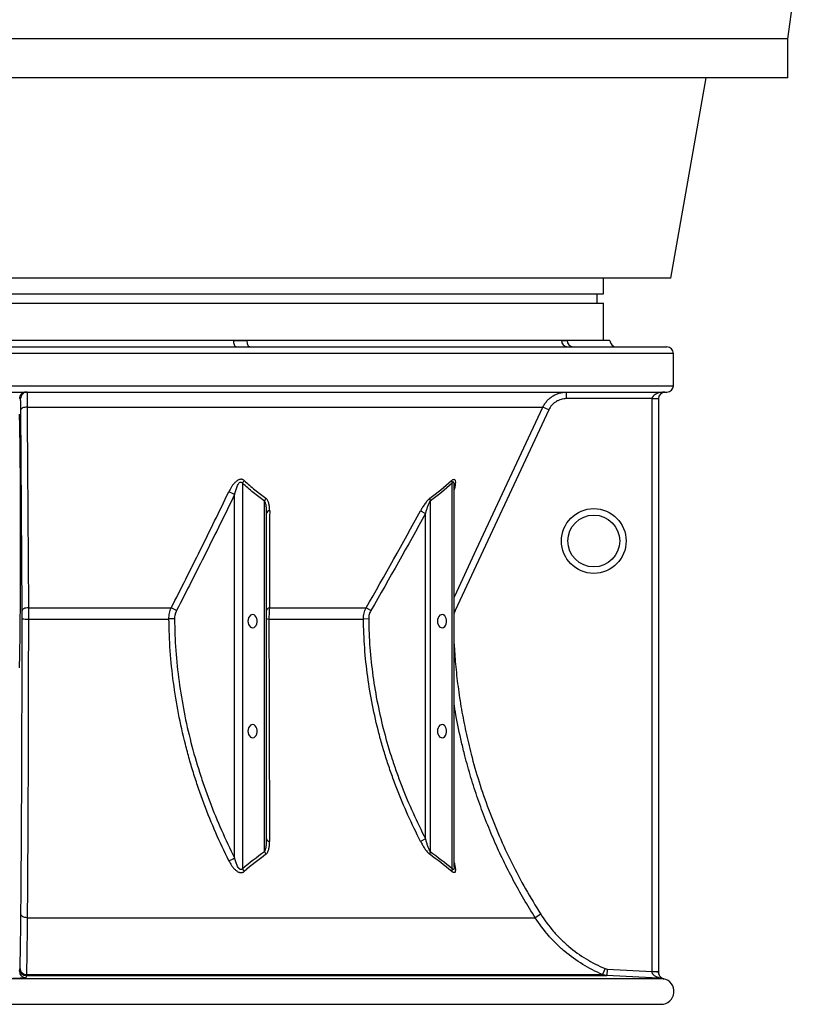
# Model space of a CAD drawing. Header units: millimetres. Extents: x 1228 to 2708, y 240 to 3424.
# Tile 2 of 7: x 1974 to 2583, y 240 to 1000. Entities that reach past the tile are written whole.
import ezdxf

# ---------------------------------------------------------------- set-up
doc = ezdxf.new("R2010")
doc.units = ezdxf.units.MM

msp = doc.modelspace()

# ---------------------------------------------------------------- linework, layer by layer
at = {"color": 7, "linetype": 'Continuous', "lineweight": 25}
for p, q in [((2568.12, 985.41), (2583.12, 1095.41)), ((2568.12, 985.41), (1368.12, 985.41)), ((2568.12, 955.41), (2568.12, 985.41)), ((2568.12, 955.41), (1368.12, 955.41)), ((2477.62, 800.52), (2504.94, 955.41)), ((2477.62, 800.52), (1968.12, 800.52)), ((2425.62, 788.52), (2425.62, 800.52)), ((1510.62, 788.52), (2425.62, 788.52)), ((2420.62, 781.22), (2420.62, 788.52)), ((1510.62, 781.22), (2425.62, 781.22)), ((2425.62, 752.52), (2425.62, 781.22)), ((1461.62, 747.52), (2474.62, 747.52)), ((2139.94, 752.52), (1796.31, 752.52)), ((2150.27, 752.52), (2139.94, 752.52)), ((2393.25, 752.52), (2150.27, 752.52)), ((2397.53, 752.52), (2393.25, 752.52)), ((2430.62, 752.52), (2397.53, 752.52)), ((2479.62, 717.52), (2479.62, 742.52)), ((1461.62, 712.52), (2474.62, 712.52)), ((2397, 707.52), (2397, 712.52)), ((1975.14, 707.52), (1974.25, 707.52)), ((1980.19, 700.97), (2378.86, 700.97)), ((2383.39, 698.86), (2378.86, 700.97)), ((2463.12, 707.52), (2397, 707.52)), ((2463.12, 707.52), (2468.12, 707.52)), ((2463.12, 264.89), (2463.12, 707.52)), ((2468.12, 707.52), (2468.12, 264.89)), ((1976.34, 543.76), (1975.33, 698.86)), ((2383.39, 698.86), (2310.96, 543.76)), ((2146.57, 642.12), (2146.57, 344.46)), ((2308.73, 344.46), (2308.73, 642.12)), ((2310.15, 640.61), (2310.15, 640.84)), ((2310.19, 345.77), (2310.19, 640.61)), ((2140.53, 352.65), (2140.53, 633.4)), ((2163.6, 357.55), (2163.6, 628.39)), ((2291.69, 628.39), (2291.69, 357.55)), ((2165.07, 618.81), (2165.07, 367.41)), ((2284.32, 620.92), (2288.15, 618.81)), ((2288.15, 367.41), (2288.15, 618.81)), ((1981.16, 545.88), (2091.54, 545.88)), ((2167.4, 545.88), (2242.23, 545.88)), ((2245.9, 543.76), (2242.23, 545.88)), ((1981.16, 537.24), (2089.83, 537.24)), ((2167.11, 537.24), (2240.13, 537.24)), ((2244.16, 537.29), (2240.13, 537.24)), ((2288.15, 367.41), (2284.28, 365.4)), ((1980.29, 306.4), (2372.91, 306.4)), ((2377.13, 309.08), (2372.91, 306.4)), ((1974.25, 265.02), (1974.7, 266.7)), ((2426.83, 267.08), (2424.89, 262.48)), ((2428.52, 266.7), (2428.26, 261.7)), ((2428.52, 266.7), (2463.12, 264.89)), ((1466, 259.51), (2470.25, 259.51)), ((1979.67, 262.48), (2424.89, 262.48)), ((1979.69, 261.7), (2428.26, 261.7)), ((2463.12, 264.89), (2468.12, 264.89)), ((2470.25, 259.57), (2470.25, 259.51)), ((1466.62, 239.52), (2469.62, 239.52))]:
    msp.add_line(p, q, dxfattribs=at)
at = {"color": 1, "linetype": 'Continuous', "lineweight": 25}
for p, q in [((2479.62, 742.52), (1456.62, 742.52)), ((1456.62, 717.52), (2479.62, 717.52)), ((2310.96, 543.76), (2310.19, 544.12)), ((2472.12, 259.31), (2471.99, 259.26)), ((1466.08, 239.52), (2470.17, 239.52))]:
    msp.add_line(p, q, dxfattribs=at)
at = {"color": 7, "linetype": 'Continuous', "lineweight": 25, "flags": 128}
for points in [[(2141.8, 747.52), (2141.44, 747.61), (2141.09, 747.9), (2140.77, 748.36), (2140.48, 748.98), (2140.25, 749.74), (2140.08, 750.6), (2139.98, 751.54), (2139.94, 752.52)], [(2152.24, 747.52), (2151.85, 747.61), (2151.48, 747.9), (2151.14, 748.36), (2150.84, 748.98), (2150.6, 749.74), (2150.42, 750.6), (2150.3, 751.54), (2150.27, 752.52)], [(1980.19, 700.97), (1979.25, 700.92), (1978.34, 700.79), (1977.5, 700.59), (1976.77, 700.32), (1976.16, 700.01), (1975.71, 699.65), (1975.43, 699.26), (1975.33, 698.86)], [(1980.19, 700.97), (1980.25, 691.91), (1980.48, 655.66), (1981.16, 545.88)], [(1981.16, 545.88), (1980.22, 545.82), (1979.32, 545.69), (1978.49, 545.49), (1977.76, 545.22), (1977.17, 544.91), (1976.72, 544.55), (1976.44, 544.16), (1976.34, 543.76)], [(2150.85, 535.57), (2150.99, 534.19), (2151.38, 532.92), (2152, 531.84), (2152.8, 531.04), (2153.73, 530.57), (2154.71, 530.48), (2155.67, 530.76), (2156.54, 531.4), (2157.26, 532.35), (2157.77, 533.53), (2158.03, 534.87), (2158.03, 536.26), (2157.77, 537.6), (2157.26, 538.78), (2156.54, 539.73), (2155.67, 540.37), (2154.71, 540.65), (2153.73, 540.56), (2152.8, 540.09), (2152, 539.29), (2151.38, 538.22), (2150.99, 536.94), (2150.85, 535.57)], [(2297.23, 535.57), (2297.36, 534.19), (2297.75, 532.92), (2298.37, 531.84), (2299.17, 531.04), (2300.1, 530.57), (2301.08, 530.48), (2302.04, 530.76), (2302.91, 531.4), (2303.63, 532.35), (2304.14, 533.53), (2304.4, 534.87), (2304.4, 536.26), (2304.14, 537.6), (2303.63, 538.78), (2302.91, 539.73), (2302.04, 540.37), (2301.08, 540.65), (2300.1, 540.56), (2299.17, 540.09), (2298.37, 539.29), (2297.75, 538.22), (2297.36, 536.94), (2297.23, 535.57)], [(2094.14, 537.29), (2093.64, 537.28), (2093.11, 537.27), (2092.57, 537.27), (2092.02, 537.26), (2091.46, 537.26), (2090.91, 537.25), (2090.36, 537.25), (2089.83, 537.24)], [(2150.85, 450.57), (2150.99, 449.19), (2151.38, 447.92), (2152, 446.84), (2152.8, 446.04), (2153.73, 445.57), (2154.71, 445.48), (2155.67, 445.76), (2156.54, 446.4), (2157.26, 447.35), (2157.77, 448.53), (2158.03, 449.87), (2158.03, 451.26), (2157.77, 452.6), (2157.26, 453.78), (2156.54, 454.73), (2155.67, 455.37), (2154.71, 455.65), (2153.73, 455.56), (2152.8, 455.09), (2152, 454.29), (2151.38, 453.22), (2150.99, 451.94), (2150.85, 450.57)], [(2297.23, 450.57), (2297.36, 449.19), (2297.75, 447.92), (2298.37, 446.84), (2299.17, 446.04), (2300.1, 445.57), (2301.08, 445.48), (2302.04, 445.76), (2302.91, 446.4), (2303.63, 447.35), (2304.14, 448.53), (2304.4, 449.87), (2304.4, 451.26), (2304.14, 452.6), (2303.63, 453.78), (2302.91, 454.73), (2302.04, 455.37), (2301.08, 455.65), (2300.1, 455.56), (2299.17, 455.09), (2298.37, 454.29), (2297.75, 453.22), (2297.36, 451.94), (2297.23, 450.57)], [(1980.29, 306.4), (1979.34, 306.47), (1978.43, 306.63), (1977.59, 306.88), (1976.86, 307.22), (1976.25, 307.62), (1975.8, 308.08), (1975.52, 308.57), (1975.41, 309.08)], [(1979.69, 261.7), (1979.55, 261.18), (1979.24, 260.03)], [(2470.25, 259.51), (2462.88, 259.89), (2428.26, 261.7)]]:
    msp.add_lwpolyline(points, dxfattribs=at)
at = {"color": 1, "linetype": 'Continuous', "lineweight": 25, "flags": 128}
msp.add_lwpolyline([(2310.19, 553.9), (2310.67, 554.94), (2327.6, 591.18), (2378.86, 700.97)], dxfattribs=at)
at = {"color": 7, "linetype": 'Continuous', "lineweight": 25}
for radius in [25, 20]:
    msp.add_circle((2418.12, 597.52), radius, dxfattribs=at)
for centre, radius, start, end in [((2398.06, 752.32), 4.81, 177.69044, 267.48727), ((2402.35, 752.35), 4.83, 177.95364, 267.79583), ((2435.62, 752.52), 5, 180, 270), ((2474.62, 742.52), 5, 0, 90), ((2474.62, 717.52), 5, 270, 0), ((1979.25, 707.52), 5, 90.00279, 180.00279), ((1980.14, 707.52), 5, 90.00279, 180.00279), ((2473.12, 707.52), 5, 90, 180), ((2153.71, 638.86), 7.85, 136.8275, 155.4744), ((2313.11, 644.21), 4.86, 179.67551, 205.42503), ((2130.33, 617.53), 18.86, 57.26812, 72.41188), ((2170.76, 625.78), 7.62, 141.68389, 159.94939), ((2296.63, 630.26), 5.28, 177.34638, 200.71174), ((2167.87, 618.02), 2.91, 94.26761, 164.3313), ((2085.4, 528.67), 18.27, 55.69365, 70.3415), ((2167.77, 543.12), 2.78, 97.63795, 166.64193), ((1980.03, 671.88), 134.65, 268.43544, 270.48073), ((2166.79, 568.63), 31.39, 266.85867, 270.59812), ((2167.79, 368.25), 2.85, 197.04911, 266.6737), ((2130.36, 367.89), 18.32, 288.07593, 303.71638), ((2170.77, 360.16), 7.62, 199.96794, 218.29732), ((2296.64, 355.69), 5.28, 159.36644, 182.80506), ((2153.76, 347.46), 7.79, 202.64215, 222.57318), ((2313.22, 342.5), 4.9, 156.36, 183.58192), ((1979.7, 266.7), 5, 180.0854, 269.91223), ((1979.56, 267.32), 4.84, 182.7658, 271.34919), ((1979.25, 265.03), 5, 180.08542, 269.91982), ((2464.38, 246.2), 18.38, 78.24084, 93.85811), ((2473.12, 264.22), 5, 180.00479, 200.95667), ((2473.12, 264.22), 5, 227.63815, 258.38093), ((2470.12, 249.52), 10, 270.24278, 78.48574), ((2470.41, 255.83), 3.74, 72.11256, 92.39953), ((2469.62, 367.52), 128, 270, 270.24278)]:
    msp.add_arc(centre, radius, start, end, dxfattribs=at)
for centre, major_axis, ratio, start_param, end_param in [((2473.12, 707.52), (10, 0), 0.5, 1.570796, 3.141593), ((1973.73, 597.52), (0, 105), 0.013964, 3.5068, 5.917978)]:
    msp.add_ellipse(centre, major_axis=major_axis, ratio=ratio, start_param=start_param, end_param=end_param, dxfattribs=at)
for points, knots in [([(2139.94, 752.52), (2140.81, 752.52), (2141.67, 752.49), (2143.39, 752.44), (2144.26, 752.42), (2145.98, 752.42), (2146.84, 752.44), (2148.55, 752.49), (2149.41, 752.52), (2150.27, 752.52)], [0, 0, 0, 0, 0.25, 0.25, 0.5, 0.5, 0.75, 0.75, 1, 1, 1, 1]), ([(2393.25, 752.52), (2393.62, 752.52), (2393.98, 752.49), (2394.7, 752.44), (2395.06, 752.42), (2395.78, 752.42), (2396.13, 752.44), (2396.83, 752.49), (2397.18, 752.52), (2397.53, 752.52)], [0, 0, 0, 0, 0.25, 0.25, 0.5, 0.5, 0.75, 0.75, 1, 1, 1, 1]), ([(1980.14, 712.52), (1980.14, 712.52), (1980.14, 712.45), (1980.15, 712.18), (1980.15, 711.99), (1980.16, 711.59), (1980.16, 711.44), (1980.16, 711.11), (1980.16, 710.93), (1980.17, 710.35), (1980.17, 709.9), (1980.17, 709.14), (1980.17, 708.87), (1980.18, 708.31), (1980.18, 708.01), (1980.18, 707.09), (1980.18, 706.42), (1980.19, 705.01), (1980.19, 704.26), (1980.19, 703.07), (1980.19, 702.66), (1980.19, 701.83), (1980.19, 701.4), (1980.19, 700.97)], [0, 0, 0, 0, 0.125, 0.125, 0.25, 0.25, 0.3125, 0.3125, 0.375, 0.375, 0.5, 0.5, 0.5625, 0.5625, 0.625, 0.625, 0.75, 0.75, 0.875, 0.875, 0.9375, 0.9375, 1, 1, 1, 1]), ([(2378.86, 700.97), (2379.27, 701.83), (2379.73, 702.66), (2380.75, 704.24), (2381.32, 704.99), (2382.26, 706.05), (2382.59, 706.4), (2383.26, 707.07), (2383.61, 707.39), (2384.68, 708.31), (2385.44, 708.87), (2386.63, 709.63), (2387.04, 709.87), (2387.87, 710.32), (2388.3, 710.54), (2389.6, 711.12), (2390.48, 711.45), (2392.29, 711.98), (2393.21, 712.18), (2394.62, 712.38), (2395.1, 712.43), (2396.04, 712.5), (2396.52, 712.52), (2397, 712.52)], [0, 0, 0, 0, 0.125, 0.125, 0.25, 0.25, 0.3125, 0.3125, 0.375, 0.375, 0.5, 0.5, 0.5625, 0.5625, 0.625, 0.625, 0.75, 0.75, 0.875, 0.875, 0.9375, 0.9375, 1, 1, 1, 1]), ([(1975.33, 698.86), (1975.32, 699.51), (1975.32, 700.13), (1975.31, 701.33), (1975.3, 701.89), (1975.29, 702.95), (1975.28, 703.44), (1975.27, 704.14), (1975.27, 704.36), (1975.26, 704.79), (1975.25, 704.99), (1975.24, 705.55), (1975.23, 705.89), (1975.22, 706.33), (1975.21, 706.46), (1975.21, 706.71), (1975.2, 706.82), (1975.18, 707.32), (1975.16, 707.52), (1975.14, 707.52)], [0, 0, 0, 0, 0.125, 0.125, 0.25, 0.25, 0.375, 0.375, 0.4375, 0.4375, 0.5, 0.5, 0.625, 0.625, 0.6875, 0.6875, 0.75, 0.75, 1, 1, 1, 1]), ([(2397, 707.52), (2396.28, 707.52), (2395.57, 707.47), (2394.15, 707.26), (2393.46, 707.11), (2392.11, 706.72), (2391.45, 706.47), (2390.47, 706.03), (2390.15, 705.87), (2389.53, 705.53), (2389.22, 705.35), (2388.33, 704.78), (2387.76, 704.36), (2386.95, 703.67), (2386.69, 703.43), (2386.18, 702.93), (2385.94, 702.67), (2384.77, 701.34), (2383.99, 700.15), (2383.39, 698.86)], [0, 0, 0, 0, 0.125, 0.125, 0.25, 0.25, 0.375, 0.375, 0.4375, 0.4375, 0.5, 0.5, 0.625, 0.625, 0.6875, 0.6875, 0.75, 0.75, 1, 1, 1, 1]), ([(2147.98, 644.23), (2147.76, 644.44), (2147.52, 644.61), (2146.99, 644.91), (2146.71, 645.03), (2146.26, 645.14), (2146.1, 645.17), (2145.78, 645.21), (2145.62, 645.21), (2145.13, 645.2), (2144.78, 645.15), (2144.11, 644.96), (2143.78, 644.83), (2143.13, 644.51), (2142.82, 644.33), (2142.22, 643.92), (2141.93, 643.7), (2141.37, 643.22), (2141.1, 642.97), (2140.32, 642.18), (2139.84, 641.63), (2138.93, 640.47), (2138.52, 639.87), (2137.34, 638.05), (2136.65, 636.79), (2136.03, 635.51)], [0, 0, 0, 0, 0.0625, 0.0625, 0.125, 0.125, 0.15625, 0.15625, 0.1875, 0.1875, 0.25, 0.25, 0.3125, 0.3125, 0.375, 0.375, 0.4375, 0.4375, 0.5, 0.5, 0.625, 0.625, 0.75, 0.75, 1, 1, 1, 1]), ([(2140.53, 633.4), (2140.79, 634.45), (2141.07, 635.5), (2141.55, 637.06), (2141.72, 637.58), (2142.09, 638.61), (2142.29, 639.12), (2142.72, 640.13), (2142.96, 640.63), (2143.36, 641.35), (2143.5, 641.58), (2143.81, 642.03), (2143.97, 642.24), (2144.35, 642.64), (2144.55, 642.82), (2144.9, 643.01), (2145.03, 643.06), (2145.27, 643.1), (2145.4, 643.1), (2145.64, 643.05), (2145.75, 643.01), (2145.95, 642.88), (2146.05, 642.81), (2146.3, 642.55), (2146.44, 642.34), (2146.57, 642.12)], [0, 0, 0, 0, 0.25, 0.25, 0.375, 0.375, 0.5, 0.5, 0.625, 0.625, 0.6875, 0.6875, 0.75, 0.75, 0.8125, 0.8125, 0.84375, 0.84375, 0.875, 0.875, 0.90625, 0.90625, 0.9375, 0.9375, 1, 1, 1, 1]), ([(2163.6, 628.39), (2160.69, 630.48), (2157.81, 632.68), (2152.13, 637.26), (2149.33, 639.65), (2146.57, 642.12)], [0, 0, 0, 0, 0.5, 0.5, 1, 1, 1, 1]), ([(2147.98, 644.23), (2150.71, 641.77), (2153.47, 639.38), (2159.07, 634.79), (2161.9, 632.6), (2164.78, 630.5)], [0, 0, 0, 0, 0.5, 0.5, 1, 1, 1, 1]), ([(2091.54, 545.88), (2099.14, 560.69), (2106.63, 575.58), (2121.44, 605.47), (2128.77, 620.47), (2136.03, 635.51)], [0, 0, 0, 0, 0.5, 0.5, 1, 1, 1, 1]), ([(2140.53, 633.4), (2133.22, 618.35), (2125.84, 603.35), (2110.9, 573.46), (2103.35, 558.58), (2095.69, 543.76)], [0, 0, 0, 0, 0.5, 0.5, 1, 1, 1, 1]), ([(2163.6, 628.39), (2163.71, 628.23), (2163.8, 628.06), (2163.97, 627.71), (2164.05, 627.53), (2164.25, 626.97), (2164.35, 626.59), (2164.53, 625.81), (2164.61, 625.41), (2164.73, 624.6), (2164.79, 624.19), (2164.92, 622.97), (2164.98, 622.14), (2165.05, 620.48), (2165.07, 619.65), (2165.07, 618.81)], [0, 0, 0, 0, 0.0625, 0.0625, 0.125, 0.125, 0.25, 0.25, 0.375, 0.375, 0.5, 0.5, 0.75, 0.75, 1, 1, 1, 1]), ([(2167.65, 620.92), (2167.65, 621.84), (2167.62, 622.74), (2167.45, 624.51), (2167.32, 625.38), (2167.03, 626.64), (2166.91, 627.05), (2166.64, 627.85), (2166.48, 628.24), (2166.11, 628.98), (2165.9, 629.33), (2165.52, 629.81), (2165.39, 629.96), (2165.1, 630.25), (2164.95, 630.38), (2164.78, 630.5)], [0, 0, 0, 0, 0.25, 0.25, 0.5, 0.5, 0.625, 0.625, 0.75, 0.75, 0.875, 0.875, 0.9375, 0.9375, 1, 1, 1, 1]), ([(2291.35, 630.5), (2291.02, 630.26), (2290.69, 629.97), (2290.04, 629.33), (2289.71, 628.98), (2289.08, 628.24), (2288.77, 627.85), (2288.15, 627.05), (2287.85, 626.63), (2286.98, 625.37), (2286.42, 624.5), (2285.34, 622.74), (2284.82, 621.84), (2284.32, 620.92)], [0, 0, 0, 0, 0.125, 0.125, 0.25, 0.25, 0.375, 0.375, 0.5, 0.5, 0.75, 0.75, 1, 1, 1, 1]), ([(2288.15, 618.81), (2288.39, 619.65), (2288.63, 620.48), (2289.13, 622.14), (2289.39, 622.97), (2289.95, 624.6), (2290.25, 625.41), (2290.74, 626.59), (2290.91, 626.98), (2291.19, 627.54), (2291.28, 627.72), (2291.48, 628.06), (2291.58, 628.23), (2291.69, 628.39)], [0, 0, 0, 0, 0.25, 0.25, 0.5, 0.5, 0.75, 0.75, 0.875, 0.875, 0.9375, 0.9375, 1, 1, 1, 1]), ([(1976.36, 537.29), (1976.36, 538.41), (1976.36, 539.53), (1976.35, 541.7), (1976.35, 542.75), (1976.34, 543.76)], [0, 0, 0, 0, 0.5, 0.5, 1, 1, 1, 1]), ([(1981.16, 545.88), (1981.16, 544.52), (1981.16, 543.12), (1981.16, 540.96), (1981.16, 540.22), (1981.16, 538.74), (1981.16, 537.99), (1981.16, 537.24)], [0, 0, 0, 0, 0.5, 0.5, 0.75, 0.75, 1, 1, 1, 1]), ([(2089.83, 537.24), (2089.82, 538), (2089.86, 538.75), (2090, 540.24), (2090.11, 540.98), (2090.55, 543.16), (2090.98, 544.55), (2091.54, 545.88)], [0, 0, 0, 0, 0.25, 0.25, 0.5, 0.5, 1, 1, 1, 1]), ([(2095.69, 543.76), (2095.19, 542.78), (2094.79, 541.75), (2094.39, 540.11), (2094.29, 539.55), (2094.16, 538.43), (2094.13, 537.86), (2094.14, 537.29)], [0, 0, 0, 0, 0.5, 0.5, 0.75, 0.75, 1, 1, 1, 1]), ([(2167.4, 545.88), (2167.35, 545.21), (2167.31, 544.53), (2167.24, 543.12), (2167.21, 542.4), (2167.14, 540.23), (2167.11, 538.75), (2167.11, 537.24)], [0, 0, 0, 0, 0.25, 0.25, 0.5, 0.5, 1, 1, 1, 1]), ([(2240.13, 537.24), (2240.12, 538), (2240.16, 538.74), (2240.33, 540.24), (2240.47, 540.98), (2241, 543.16), (2241.54, 544.54), (2242.23, 545.88)], [0, 0, 0, 0, 0.25, 0.25, 0.5, 0.5, 1, 1, 1, 1]), ([(2245.9, 543.76), (2245.33, 542.78), (2244.89, 541.74), (2244.45, 540.11), (2244.33, 539.55), (2244.19, 538.42), (2244.15, 537.86), (2244.16, 537.29)], [0, 0, 0, 0, 0.5, 0.5, 0.75, 0.75, 1, 1, 1, 1]), ([(1975.41, 309.08), (1975.49, 317.62), (1975.56, 326.32), (1975.7, 344.02), (1975.76, 353.03), (1975.87, 371.35), (1975.93, 380.67), (1975.99, 392.51), (1976, 394.89), (1976.03, 399.65), (1976.04, 402.04), (1976.07, 409.21), (1976.09, 414.01), (1976.15, 428.45), (1976.19, 438.14), (1976.25, 457.64), (1976.27, 467.45), (1976.31, 487.19), (1976.33, 497.12), (1976.35, 517.11), (1976.36, 527.17), (1976.36, 537.29)], [0, 0, 0, 0, 0.125, 0.125, 0.25, 0.25, 0.375, 0.375, 0.40625, 0.40625, 0.4375, 0.4375, 0.5, 0.5, 0.625, 0.625, 0.75, 0.75, 0.875, 0.875, 1, 1, 1, 1]), ([(1981.16, 537.24), (1981.16, 527.02), (1981.16, 516.86), (1981.14, 496.67), (1981.12, 486.63), (1981.09, 466.69), (1981.06, 456.77), (1981.01, 437.08), (1980.97, 427.29), (1980.92, 412.7), (1980.9, 407.85), (1980.87, 400.61), (1980.86, 398.19), (1980.84, 393.38), (1980.83, 390.98), (1980.79, 383.79), (1980.77, 379.03), (1980.72, 369.59), (1980.69, 364.9), (1980.64, 355.6), (1980.61, 350.99), (1980.55, 341.83), (1980.52, 337.3), (1980.43, 323.83), (1980.36, 315.03), (1980.29, 306.4)], [0, 0, 0, 0, 0.125, 0.125, 0.25, 0.25, 0.375, 0.375, 0.5, 0.5, 0.5625, 0.5625, 0.59375, 0.59375, 0.625, 0.625, 0.6875, 0.6875, 0.75, 0.75, 0.8125, 0.8125, 0.875, 0.875, 1, 1, 1, 1]), ([(2136.05, 350.47), (2128.97, 364.68), (2122.6, 379.27), (2115.58, 398.04), (2114.22, 401.81), (2111.61, 409.42), (2110.34, 413.26), (2107.93, 420.97), (2106.77, 424.84), (2104.56, 432.64), (2103.51, 436.55), (2098.53, 456.2), (2095.45, 472.12), (2092.24, 496.34), (2091.41, 504.47), (2090.24, 520.83), (2089.91, 529.03), (2089.83, 537.24)], [0, 0, 0, 0, 0.25, 0.25, 0.3125, 0.3125, 0.375, 0.375, 0.4375, 0.4375, 0.5, 0.5, 0.75, 0.75, 0.875, 0.875, 1, 1, 1, 1]), ([(2094.14, 537.29), (2094.3, 520.95), (2095.49, 504.84), (2099.76, 473.04), (2102.85, 457.35), (2108.82, 434.12), (2111.03, 426.43), (2114.07, 416.88), (2114.69, 414.97), (2115.96, 411.16), (2116.6, 409.27), (2118.58, 403.6), (2119.95, 399.85), (2127.01, 381.23), (2133.42, 366.74), (2140.53, 352.65)], [0, 0, 0, 0, 0.25, 0.25, 0.5, 0.5, 0.625, 0.625, 0.65625, 0.65625, 0.6875, 0.6875, 0.75, 0.75, 1, 1, 1, 1]), ([(2167.11, 537.24), (2167.12, 522.2), (2167.13, 507.34), (2167.18, 477.95), (2167.22, 463.43), (2167.28, 441.88), (2167.31, 434.74), (2167.35, 424.09), (2167.36, 420.55), (2167.39, 413.49), (2167.41, 409.97), (2167.44, 402.96), (2167.45, 399.47), (2167.48, 392.55), (2167.5, 389.11), (2167.55, 378.84), (2167.59, 372.08), (2167.62, 365.4)], [0, 0, 0, 0, 0.25, 0.25, 0.5, 0.5, 0.625, 0.625, 0.6875, 0.6875, 0.75, 0.75, 0.8125, 0.8125, 0.875, 0.875, 1, 1, 1, 1]), ([(2284.28, 365.4), (2277.43, 378.72), (2271.28, 392.35), (2264.53, 409.8), (2263.23, 413.31), (2260.72, 420.36), (2259.52, 423.9), (2257.22, 431.02), (2256.11, 434.6), (2254.01, 441.79), (2253.02, 445.39), (2248.31, 463.44), (2245.41, 478.01), (2241.4, 507.42), (2240.29, 522.26), (2240.13, 537.24)], [0, 0, 0, 0, 0.25, 0.25, 0.3125, 0.3125, 0.375, 0.375, 0.4375, 0.4375, 0.5, 0.5, 0.75, 0.75, 1, 1, 1, 1]), ([(2244.16, 537.29), (2244.33, 522.4), (2245.44, 507.7), (2249.45, 478.64), (2252.34, 464.27), (2257.94, 442.97), (2260.02, 435.91), (2263.45, 425.38), (2264.65, 421.88), (2267.14, 414.9), (2268.44, 411.42), (2275.18, 394.12), (2281.32, 380.61), (2288.15, 367.41)], [0, 0, 0, 0, 0.25, 0.25, 0.5, 0.5, 0.625, 0.625, 0.6875, 0.6875, 0.75, 0.75, 1, 1, 1, 1]), ([(2165.07, 367.41), (2165.07, 366.55), (2165.05, 365.69), (2164.98, 363.98), (2164.93, 363.13), (2164.75, 361.45), (2164.63, 360.61), (2164.36, 359.4), (2164.25, 359), (2164.05, 358.43), (2163.98, 358.24), (2163.81, 357.89), (2163.72, 357.72), (2163.6, 357.55)], [0, 0, 0, 0, 0.25, 0.25, 0.5, 0.5, 0.75, 0.75, 0.875, 0.875, 0.9375, 0.9375, 1, 1, 1, 1]), ([(2164.78, 355.43), (2165.12, 355.68), (2165.41, 355.98), (2165.91, 356.64), (2166.12, 357.01), (2166.5, 357.78), (2166.65, 358.19), (2166.92, 359.02), (2167.04, 359.46), (2167.32, 360.77), (2167.45, 361.67), (2167.6, 363.51), (2167.63, 364.45), (2167.62, 365.4)], [0, 0, 0, 0, 0.125, 0.125, 0.25, 0.25, 0.375, 0.375, 0.5, 0.5, 0.75, 0.75, 1, 1, 1, 1]), ([(2284.28, 365.4), (2284.77, 364.45), (2285.28, 363.51), (2286.35, 361.66), (2286.91, 360.76), (2287.79, 359.45), (2288.09, 359.02), (2288.71, 358.19), (2289.03, 357.78), (2289.67, 357.02), (2290, 356.65), (2290.67, 355.98), (2291.02, 355.68), (2291.36, 355.43)], [0, 0, 0, 0, 0.25, 0.25, 0.5, 0.5, 0.625, 0.625, 0.75, 0.75, 0.875, 0.875, 1, 1, 1, 1]), ([(2291.69, 357.55), (2291.58, 357.71), (2291.47, 357.89), (2291.27, 358.25), (2291.17, 358.43), (2290.89, 359.01), (2290.72, 359.4), (2290.39, 360.21), (2290.23, 360.62), (2289.93, 361.45), (2289.79, 361.87), (2289.37, 363.13), (2289.11, 363.98), (2288.61, 365.69), (2288.38, 366.55), (2288.15, 367.41)], [0, 0, 0, 0, 0.0625, 0.0625, 0.125, 0.125, 0.25, 0.25, 0.375, 0.375, 0.5, 0.5, 0.75, 0.75, 1, 1, 1, 1]), ([(2136.05, 350.47), (2136.67, 349.22), (2137.36, 348.01), (2138.55, 346.26), (2138.98, 345.69), (2139.9, 344.58), (2140.39, 344.05), (2141.18, 343.32), (2141.45, 343.09), (2142.03, 342.64), (2142.32, 342.43), (2142.93, 342.06), (2143.25, 341.89), (2143.73, 341.68), (2143.9, 341.62), (2144.22, 341.5), (2144.39, 341.46), (2144.72, 341.38), (2144.88, 341.35), (2145.21, 341.3), (2145.38, 341.29), (2145.86, 341.29), (2146.17, 341.32), (2146.62, 341.43), (2146.76, 341.47), (2147.04, 341.58), (2147.17, 341.64), (2147.56, 341.84), (2147.8, 342), (2148.02, 342.19)], [0, 0, 0, 0, 0.25, 0.25, 0.375, 0.375, 0.5, 0.5, 0.5625, 0.5625, 0.625, 0.625, 0.6875, 0.6875, 0.71875, 0.71875, 0.75, 0.75, 0.78125, 0.78125, 0.8125, 0.8125, 0.875, 0.875, 0.90625, 0.90625, 0.9375, 0.9375, 1, 1, 1, 1]), ([(2146.57, 344.46), (2146.44, 344.26), (2146.31, 344.08), (2145.98, 343.77), (2145.78, 343.65), (2145.44, 343.57), (2145.32, 343.57), (2145.08, 343.6), (2144.97, 343.63), (2144.62, 343.78), (2144.41, 343.94), (2144.03, 344.29), (2143.86, 344.49), (2143.54, 344.9), (2143.39, 345.12), (2142.98, 345.79), (2142.74, 346.25), (2142.3, 347.2), (2142.1, 347.69), (2141.72, 348.66), (2141.55, 349.16), (2141.07, 350.64), (2140.79, 351.64), (2140.53, 352.65)], [0, 0, 0, 0, 0.0625, 0.0625, 0.125, 0.125, 0.15625, 0.15625, 0.1875, 0.1875, 0.25, 0.25, 0.3125, 0.3125, 0.375, 0.375, 0.5, 0.5, 0.625, 0.625, 0.75, 0.75, 1, 1, 1, 1]), ([(1974.72, 267.08), (1974.79, 269.24), (1974.86, 271.76), (1974.96, 276.08), (1974.99, 277.6), (1975.04, 280.03), (1975.05, 280.86), (1975.08, 282.57), (1975.1, 283.45), (1975.17, 287.91), (1975.23, 291.75), (1975.33, 300), (1975.37, 304.4), (1975.41, 309.08)], [0, 0, 0, 0, 0.25, 0.25, 0.375, 0.375, 0.4375, 0.4375, 0.5, 0.5, 0.75, 0.75, 1, 1, 1, 1]), ([(1980.29, 306.4), (1980.25, 301.51), (1980.21, 296.92), (1980.12, 288.31), (1980.08, 284.29), (1980, 278.7), (1979.97, 276.91), (1979.93, 274.36), (1979.91, 273.54), (1979.89, 271.93), (1979.87, 271.15), (1979.8, 267.37), (1979.74, 264.73), (1979.67, 262.48)], [0, 0, 0, 0, 0.25, 0.25, 0.5, 0.5, 0.625, 0.625, 0.6875, 0.6875, 0.75, 0.75, 1, 1, 1, 1]), ([(2424.89, 262.48), (2419.55, 264.73), (2414.45, 267.35), (2404.71, 273.32), (2400.07, 276.67), (2393.46, 282.24), (2391.31, 284.19), (2388.21, 287.23), (2387.2, 288.27), (2385.21, 290.37), (2384.23, 291.45), (2379.48, 296.89), (2376.02, 301.51), (2372.91, 306.4)], [0, 0, 0, 0, 0.25, 0.25, 0.5, 0.5, 0.625, 0.625, 0.6875, 0.6875, 0.75, 0.75, 1, 1, 1, 1]), ([(2377.13, 309.08), (2380.1, 304.4), (2383.41, 299.99), (2388.84, 293.77), (2390.73, 291.77), (2393.68, 288.86), (2394.69, 287.91), (2396.74, 286.04), (2397.78, 285.13), (2403.06, 280.68), (2407.5, 277.47), (2416.83, 271.75), (2421.72, 269.24), (2426.83, 267.08)], [0, 0, 0, 0, 0.25, 0.25, 0.375, 0.375, 0.4375, 0.4375, 0.5, 0.5, 0.75, 0.75, 1, 1, 1, 1]), ([(1979.24, 260.03), (1979.24, 260), (1979.16, 259.96), (1978.89, 259.9), (1978.7, 259.86), (1978.32, 259.82), (1978.17, 259.8), (1977.86, 259.77), (1977.69, 259.76), (1977.14, 259.72), (1976.73, 259.69), (1975.81, 259.64), (1975.3, 259.62), (1974.22, 259.59), (1973.65, 259.57), (1972.75, 259.55), (1972.44, 259.55), (1971.81, 259.54), (1971.5, 259.53), (1970.55, 259.52), (1969.91, 259.52), (1969.25, 259.52)], [0, 0, 0, 0, 0.125, 0.125, 0.25, 0.25, 0.3125, 0.3125, 0.375, 0.375, 0.5, 0.5, 0.625, 0.625, 0.75, 0.75, 0.8125, 0.8125, 0.875, 0.875, 1, 1, 1, 1]), ([(2470.25, 259.57), (2470.09, 259.6), (2469.92, 259.64), (2469.58, 259.72), (2469.41, 259.76), (2468.88, 259.89), (2468.53, 259.99), (2467.47, 260.34), (2466.76, 260.63), (2465.75, 261.18), (2465.43, 261.38), (2464.79, 261.83), (2464.49, 262.08), (2464.08, 262.51), (2463.95, 262.66), (2463.7, 262.98), (2463.59, 263.15), (2463.4, 263.52), (2463.31, 263.71), (2463.19, 264.11), (2463.15, 264.32), (2463.14, 264.54)], [0, 0, 0, 0, 0.0625, 0.0625, 0.125, 0.125, 0.25, 0.25, 0.5, 0.5, 0.625, 0.625, 0.75, 0.75, 0.8125, 0.8125, 0.875, 0.875, 0.9375, 0.9375, 1, 1, 1, 1]), ([(2468.12, 264.2), (2468.12, 263.97), (2468.14, 263.75), (2468.2, 263.33), (2468.24, 263.13), (2468.33, 262.76), (2468.39, 262.59), (2468.51, 262.26), (2468.57, 262.11), (2468.78, 261.69), (2468.94, 261.44), (2469.26, 261), (2469.42, 260.81), (2469.93, 260.3), (2470.28, 260.03), (2470.8, 259.73), (2470.97, 259.64), (2471.29, 259.5), (2471.44, 259.44), (2471.56, 259.39)], [0, 0, 0, 0, 0.0625, 0.0625, 0.125, 0.125, 0.1875, 0.1875, 0.25, 0.25, 0.375, 0.375, 0.5, 0.5, 0.75, 0.75, 0.875, 0.875, 1, 1, 1, 1]), ([(2471.56, 259.39), (2471.63, 259.37), (2471.7, 259.34), (2471.77, 259.32), (2471.85, 259.3), (2471.92, 259.28), (2471.99, 259.26), (2471.99, 259.26), (2471.99, 259.26), (2471.99, 259.26)], [0, 0, 0, 0, 0.000795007, 0.000795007, 0.000795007, 0.001590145, 0.001590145, 0.001590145, 0.001610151, 0.001610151, 0.001610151, 0.001610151]), ([(2472.12, 259.32), (2472.12, 259.32), (2472.13, 259.32), (2472.12, 259.32), (2472.12, 259.31)], [0, 0, 0, 0, 0.000453, 1, 1, 1, 1])]:
    msp.add_open_spline(points, degree=3, knots=knots, dxfattribs=at)
for points in [[(2291.35, 630.5), (2297.14, 634.69), (2302.77, 639.3), (2308.25, 644.23)], [(2308.73, 642.12), (2303.2, 637.18), (2297.52, 632.57), (2291.69, 628.39)], [(2167.65, 620.92), (2167.57, 595.78), (2167.49, 570.75), (2167.4, 545.88)], [(2242.23, 545.88), (2256.51, 570.75), (2270.51, 595.78), (2284.32, 620.92)], [(2288.15, 618.81), (2274.29, 593.67), (2260.24, 568.63), (2245.9, 543.76)], [(2146.57, 344.46), (2152.16, 349.03), (2157.83, 353.43), (2163.6, 357.55)], [(2164.78, 355.43), (2159.1, 351.26), (2153.52, 346.81), (2148.02, 342.19)], [(2308.32, 342.19), (2302.75, 346.81), (2297.1, 351.26), (2291.36, 355.43)], [(2291.69, 357.55), (2297.46, 353.43), (2303.13, 349.03), (2308.73, 344.46)], [(1974.7, 266.7), (1974.71, 266.73), (1974.71, 266.86), (1974.72, 267.08)], [(2426.83, 267.08), (2427.37, 266.86), (2427.93, 266.73), (2428.52, 266.7)], [(1979.67, 262.48), (1979.67, 262.25), (1979.68, 261.9), (1979.69, 261.73), (1979.69, 261.7)], [(2428.26, 261.7), (2427.67, 261.73), (2426.53, 261.9), (2425.43, 262.25), (2424.89, 262.48)], [(2463.14, 264.54), (2463.14, 264.65), (2463.13, 264.77), (2463.12, 264.89)], [(2468.12, 264.89), (2468.12, 264.65), (2468.12, 264.42), (2468.12, 264.2)], [(2470.25, 259.57), (2470.84, 259.5), (2471.42, 259.39), (2471.99, 259.26)], [(2471.99, 259.26), (2471.42, 259.39), (2470.84, 259.47), (2470.25, 259.51)]]:
    msp.add_open_spline(points, degree=3, dxfattribs=at)
at = {"color": 1, "linetype": 'Continuous', "lineweight": 25}
for points, knots in [([(2308.25, 644.23), (2308.6, 644.51), (2309.28, 645.07), (2310.15, 645.3), (2310.79, 644.94), (2311.19, 643.8), (2311.14, 641.71), (2310.76, 639.33), (2310.35, 637.73), (2310.19, 637.1)], [0, 0, 0, 0, 0.107937, 0.216531, 0.311324, 0.43776, 0.647386, 0.860929, 1, 1, 1, 1]), ([(2310.15, 640.84), (2310.16, 641.18), (2310.18, 641.92), (2310.04, 642.65), (2309.84, 643.01), (2309.68, 643.12), (2309.46, 643.07), (2309.12, 642.78), (2308.89, 642.39), (2308.73, 642.12)], [0, 0, 0, 0, 0.219137, 0.467807, 0.543907, 0.622075, 0.708346, 0.795011, 1, 1, 1, 1]), ([(2310.96, 543.76), (2310.74, 543.27), (2310.41, 542.56), (2310.24, 541.81), (2310.19, 541.58)], [0, 0, 0, 0, 0.702499, 1, 1, 1, 1]), ([(2310.19, 518.12), (2310.51, 512.87), (2311.2, 501.81), (2313.11, 484.93), (2315.75, 467.48), (2319.14, 450.06), (2323.58, 431.32), (2329.31, 411.34), (2336.56, 390.24), (2344.94, 369.36), (2354.51, 348.8), (2365.16, 328.56), (2373.14, 315.57), (2377.13, 309.08)], [0, 0, 0, 0, 0.071024, 0.149745, 0.229652, 0.309594, 0.389501, 0.489975, 0.590516, 0.69099, 0.79397, 0.897021, 1, 1, 1, 1]), ([(2372.91, 306.4), (2369.95, 311.18), (2364.02, 320.74), (2355.81, 335.52), (2348.13, 350.62), (2341, 366.14), (2334.43, 382.02), (2328.45, 398.28), (2323.1, 414.8), (2319, 429.42), (2315.07, 445.5), (2312.14, 458.97), (2310.64, 469.04), (2310.19, 472.02)], [0, 0, 0, 0, 0.094584, 0.189168, 0.284319, 0.37947, 0.476398, 0.573326, 0.670865, 0.768404, 0.828687, 0.949281, 1, 1, 1, 1]), ([(2310.19, 349.06), (2310.32, 348.59), (2310.71, 347.18), (2311.1, 345.15), (2311.28, 343.07), (2311.03, 341.75), (2310.38, 341.22), (2309.56, 341.34), (2308.83, 341.78), (2308.42, 342.11), (2308.32, 342.19)], [0, 0, 0, 0, 0.105665, 0.316881, 0.487452, 0.658457, 0.764112, 0.86998, 0.970789, 1, 1, 1, 1]), ([(2310.18, 345.76), (2310.18, 345.64), (2310.2, 344.98), (2310.12, 344.22), (2309.9, 343.71), (2309.73, 343.57), (2309.54, 343.56), (2309.24, 343.74), (2308.96, 344.09), (2308.77, 344.39), (2308.73, 344.46)], [0, 0, 0, 0, 0.078822, 0.426639, 0.534632, 0.60169, 0.689318, 0.765577, 0.942897, 1, 1, 1, 1])]:
    msp.add_open_spline(points, degree=3, knots=knots, dxfattribs=at)

doc.saveas('drawing.dxf')
